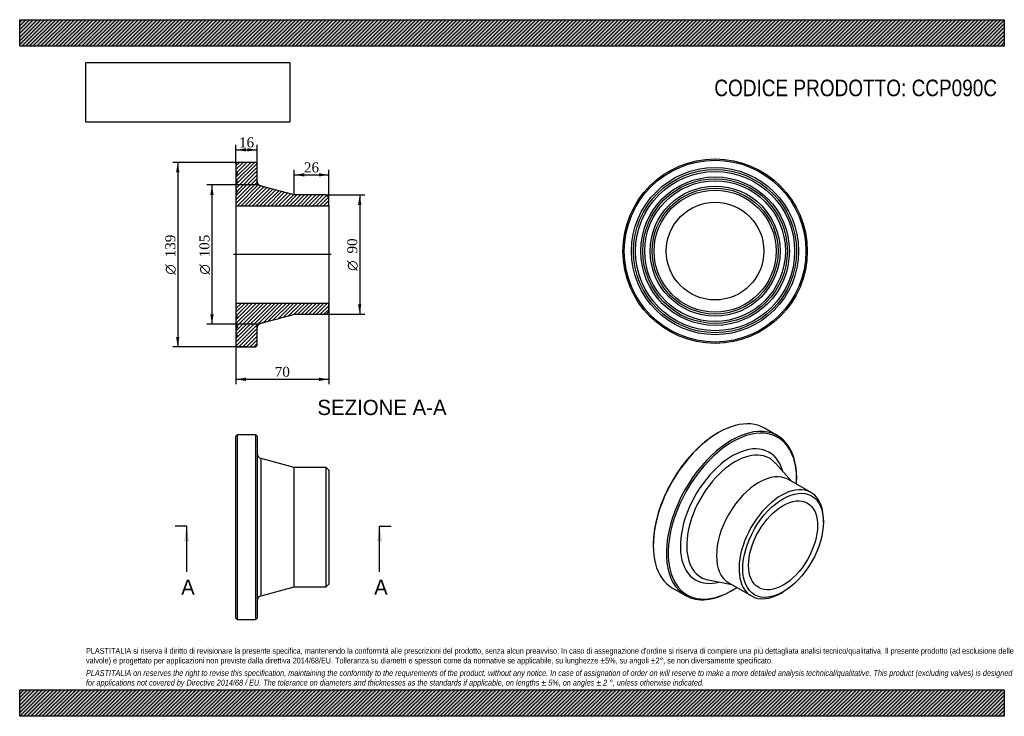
# Model space of a CAD drawing. Header units: millimetres. Extents: x 0 to 742, y 0 to 525.
import ezdxf
from ezdxf.enums import TextEntityAlignment as Align
from ezdxf.lldxf.tags import DXFTag

# ---------------------------------------------------------------- set-up
doc = ezdxf.new("R2010")
doc.units = ezdxf.units.MM
doc.header["$LTSCALE"] = 2.5
for name, color, linetype in [('CCP090C', 7, 'Continuous'), ('Default', 7, 'Continuous'), ('DV4_Default', 7, 'Continuous')]:
    doc.layers.add(name, color=color, linetype=linetype)
doc.styles.add('SEACAD_Solid_Edge_ANSI', font='seans.ttf')
doc.styles.add('SEACAD_Solid_Edge_ANSI1_Symbols', font='semeca1.ttf')
doc.styles.add('SEACAD_Times_New_Roman', font='times.ttf')
tags = doc.linetypes.add('CENTER2', pattern=[28.575, 19.05, -3.175, 3.175, -3.175]).pattern_tags.tags
tags[10:11] = [DXFTag(74, 4), DXFTag(75, 0), DXFTag(340, '0'), DXFTag(46, 0.0), DXFTag(50, 0.0), DXFTag(44, 0.0), DXFTag(45, 0.0)]
tags[8:9] = [DXFTag(74, 4), DXFTag(75, 0), DXFTag(340, '0'), DXFTag(46, 0.0), DXFTag(50, 0.0), DXFTag(44, 0.0), DXFTag(45, 0.0)]
tags[6:7] = [DXFTag(74, 4), DXFTag(75, 0), DXFTag(340, '0'), DXFTag(46, 0.0), DXFTag(50, 0.0), DXFTag(44, 0.0), DXFTag(45, 0.0)]
tags[4:5] = [DXFTag(74, 4), DXFTag(75, 0), DXFTag(340, '0'), DXFTag(46, 0.0), DXFTag(50, 0.0), DXFTag(44, 0.0), DXFTag(45, 0.0)]
doc.dimstyles.new('ANSImm', dxfattribs={"dimtxt": 7.5, "dimasz": 7.5, "dimexe": 3.75, "dimexo": 0, "dimgap": 1.875, "dimtad": 1, "dimdsep": 46, "dimtxsty": 'SEACAD_Times_New_Roman', "dimblk1": '_SE_FILLED', "dimblk2": '_SE_FILLED', "dimsah": 1, "dimcen": 3.75, "dimazin": 0, "dimtfac": 0.85, "dimtdec": 3, "dimtofl": 0, "dimtmove": 0, "dimatfit": 3, "dimfxl": 1, "dimarcsym": 0})
picture_1 = doc.add_image_def('image1.jpg', size_in_pixel=(4302, 1260))

# ---------------------------------------------------------------- blocks, each defined once
blk = doc.blocks.new('SE')
at = {"layer": 'CCP090C', "color": 7, "linetype": 'Continuous'}
for p, q in [((164.09, 212.06), (163.09, 211.06)), ((163.09, 74.06), (163.09, 211.06)), ((164.09, 212.06), (164.09, 73.06)), ((178.09, 212.06), (164.09, 212.06)), ((178.09, 73.06), (178.09, 212.06)), ((179.09, 211.06), (178.09, 212.06)), ((179.09, 211.06), (179.09, 74.06)), ((182.05, 90.86), (182.05, 194.27)), ((207.09, 187.56), (182.05, 194.27)), ((207.09, 97.56), (207.09, 187.56)), ((231.09, 187.56), (207.09, 187.56)), ((231.09, 97.56), (231.09, 187.56)), ((233.09, 185.56), (231.09, 187.56)), ((233.09, 185.56), (233.09, 99.56)), ((182.05, 90.86), (207.09, 97.56)), ((207.09, 97.56), (231.09, 97.56)), ((231.09, 97.56), (233.09, 99.56)), ((163.09, 74.06), (164.09, 73.06)), ((164.09, 73.06), (178.09, 73.06)), ((178.09, 73.06), (179.09, 74.06))]:
    blk.add_line(p, q, dxfattribs=at)
for centre, start, end in [((183.09, 198.13), 180, 255.00492), ((183.09, 86.99), 104.99508, 180)]:
    blk.add_arc(centre, 4, start, end, dxfattribs=at)
blk = doc.blocks.new('SE1')
at = {"layer": 'CCP090C', "color": 7, "linetype": 'Continuous'}
for p, q in [((571.53, 211.47), (561.63, 217.19)), ((526.88, 213.74), (526.17, 213.34)), ((581.93, 177.17), (569.86, 190.8)), ((596.75, 168.62), (579.78, 178.41)), ((585.92, 178.84), (585.92, 179.66)), ((606.07, 146.38), (606.07, 148.02)), ((477.73, 129.44), (477.73, 128.62)), ((492.13, 96.81), (502.03, 91.09)), ((519.09, 102.87), (536.93, 99.23)), ((534.78, 100.47), (551.75, 90.67)), ((536.78, 94.54), (537.48, 94.94)), ((574.25, 92.9), (575.67, 93.72))]:
    blk.add_line(p, q, dxfattribs=at)
for centre, major_axis, start_param, end_param in [((526.88, 157), (34.75, 60.19), 0, 3.141593), ((536.78, 151.28), (-34.75, -60.19), 2.356194, 6.283185), ((537.48, 150.87), (34.25, 59.32), 0, 3.995644), ((526.17, 157.41), (-34.25, -59.32), 3.926991, 5.497787), ((537.48, 150.87), (34.25, 59.32), 5.429134, 6.283185), ((537.48, 150.87), (-27.78, -48.12), 2.617108, 6.283185), ((539.58, 149.66), (-25.85, -44.78), 2.952981, 6.283185), ((539.58, 149.66), (-25.85, -44.78), -3.332147, -3.330204), ((557.28, 139.44), (-22.5, -38.97), 3.141593, 6.283185), ((574.25, 129.65), (-22.5, -38.97), 2.356194, 6.283185), ((539.58, 149.66), (-25.85, -44.78), 0, 0.190555), ((537.48, 150.87), (-27.78, -48.12), 0, 0.524485), ((536.78, 151.28), (-34.75, -60.19), 0, 0.785398), ((574.25, 129.65), (-22.5, -38.97), 0, 0.785398)]:
    blk.add_ellipse(centre, major_axis=major_axis, ratio=0.57735, start_param=start_param, end_param=end_param, dxfattribs=at)
for major_axis in [(21.5, 37.24), (-18.4, -31.87)]:
    blk.add_ellipse((575.67, 128.83), major_axis=major_axis, ratio=0.57735, dxfattribs=at)
blk = doc.blocks.new('SE2')
at = {"layer": 'CCP090C', "color": 7, "linetype": 'Continuous'}
for radius in [69.5, 68.5, 63, 61.5, 60, 56, 54.5, 53, 49, 47.5, 46, 36.8]:
    blk.add_circle((524.4, 350.58), radius, dxfattribs=at)
blk = doc.blocks.new('SE4')
at = {"color": 7, "linetype": 'Continuous', "style": 'SEACAD_Solid_Edge_ANSI'}
blk.add_text('A', height=11.5, dxfattribs=at).set_placement((121.77, 103.08), align=Align.TOP_LEFT)
blk = doc.blocks.new('SE5')
at = {"color": 7, "linetype": 'Continuous', "style": 'SEACAD_Solid_Edge_ANSI'}
blk.add_text('A', height=11.5, dxfattribs=at).set_placement((267.27, 103.08), align=Align.TOP_LEFT)
blk = doc.blocks.new('SEANNOT_GROUP')
at = {"linetype": 'Continuous'}
blk.add_hatch(color=7, dxfattribs=at).paths.add_polyline_path([(127.83, 131.83), (125.92, 143.33), (124, 131.83)])
at = {"color": 7, "linetype": 'Continuous'}
blk.add_lwpolyline([(125.92, 108.83), (125.92, 143.33)], dxfattribs=at)
blk = doc.blocks.new('SEANNOT_GROUP1')
at = {"linetype": 'Continuous'}
blk.add_hatch(color=7, dxfattribs=at).paths.add_polyline_path([(273.34, 131.83), (271.42, 143.33), (269.5, 131.83)])
at = {"color": 7, "linetype": 'Continuous'}
blk.add_lwpolyline([(271.42, 108.83), (271.42, 143.33)], dxfattribs=at)
blk = doc.blocks.new('SE3')
at = {"layer": 'Default', "color": 7, "linetype": 'CENTER2'}
for p, q in [((125.92, 143.33), (117.29, 143.33)), ((271.42, 143.33), (280.05, 143.33))]:
    blk.add_line(p, q, dxfattribs=at)
at = {"layer": 'Default', "color": 7, "linetype": 'CENTER2', "const_width": 0.0001}
blk.add_lwpolyline([(125.92, 143.33), (271.42, 143.33)], dxfattribs=at)
at = {"layer": 'Default'}
for name in ['SEANNOT_GROUP', 'SEANNOT_GROUP1', 'SE4', 'SE5']:
    blk.add_blockref(name, (0, 0), dxfattribs=at)
blk = doc.blocks.new('SE6')
at = {"layer": 'CCP090C', "linetype": 'Continuous'}
h = blk.add_hatch(dxfattribs=at)
h.set_pattern_fill('LINE', scale=0.62992, angle=45, style=0)
edge = h.paths.add_edge_path()
edge.add_line((231.09, 392.95), (207.09, 392.95))
edge.add_line((207.09, 392.95), (182.05, 399.66))
edge.add_spline(control_points=[(182.05, 399.66), (181.63, 399.77), (181.23, 399.96), (180.51, 400.44), (180.18, 400.74), (179.78, 401.26), (179.66, 401.45), (179.46, 401.83), (179.37, 402.03), (179.23, 402.45), (179.18, 402.66), (179.11, 403.09), (179.09, 403.31), (179.09, 403.52)], knot_values=[0, 0, 0, 0, 0.25, 0.25, 0.5, 0.5, 0.625, 0.625, 0.75, 0.75, 0.875, 0.875, 1, 1, 1, 1], degree=3, periodic=0)
edge.add_line((179.09, 403.52), (179.09, 416.45))
edge.add_line((179.09, 416.45), (178.09, 417.45))
edge.add_line((178.09, 417.45), (164.09, 417.45))
edge.add_line((164.09, 417.45), (163.09, 416.45))
edge.add_line((163.09, 416.45), (163.09, 410.95))
edge.add_line((163.09, 410.95), (164.19, 409.45))
edge.add_line((164.19, 409.45), (163.09, 407.95))
edge.add_line((163.09, 407.95), (163.09, 403.95))
edge.add_line((163.09, 403.95), (164.19, 402.45))
edge.add_line((164.19, 402.45), (163.09, 400.95))
edge.add_line((163.09, 400.95), (163.09, 396.95))
edge.add_line((163.09, 396.95), (164.19, 395.45))
edge.add_line((164.19, 395.45), (163.09, 393.95))
edge.add_line((163.09, 393.95), (163.09, 384.75))
edge.add_line((163.09, 384.75), (233.09, 384.75))
edge.add_line((233.09, 384.75), (233.09, 390.95))
edge.add_line((233.09, 390.95), (231.09, 392.95))
h = blk.add_hatch(dxfattribs=at)
h.set_pattern_fill('LINE', scale=0.62992, angle=45, style=0)
edge = h.paths.add_edge_path()
edge.add_line((233.09, 304.97), (233.09, 311.17))
edge.add_line((233.09, 311.17), (163.09, 311.17))
edge.add_line((163.09, 311.17), (163.09, 301.97))
edge.add_line((163.09, 301.97), (164.19, 300.47))
edge.add_line((164.19, 300.47), (163.09, 298.97))
edge.add_line((163.09, 298.97), (163.09, 294.96))
edge.add_line((163.09, 294.96), (164.19, 293.46))
edge.add_line((164.19, 293.46), (163.09, 291.96))
edge.add_line((163.09, 291.96), (163.09, 287.96))
edge.add_line((163.09, 287.96), (164.19, 286.46))
edge.add_line((164.19, 286.46), (163.09, 284.96))
edge.add_line((163.09, 284.96), (163.09, 279.46))
edge.add_line((163.09, 279.46), (164.09, 278.46))
edge.add_line((164.09, 278.46), (178.09, 278.46))
edge.add_line((178.09, 278.46), (179.09, 279.46))
edge.add_line((179.09, 279.46), (179.09, 292.39))
edge.add_spline(control_points=[(179.09, 292.39), (179.09, 292.61), (179.11, 292.83), (179.18, 293.26), (179.23, 293.47), (179.37, 293.89), (179.46, 294.09), (179.66, 294.47), (179.78, 294.66), (180.05, 295), (180.19, 295.16), (180.51, 295.46), (180.68, 295.6), (181.05, 295.84), (181.24, 295.95), (181.64, 296.13), (181.84, 296.2), (182.05, 296.26)], knot_values=[0, 0, 0, 0, 0.125, 0.125, 0.25, 0.25, 0.375, 0.375, 0.5, 0.5, 0.625, 0.625, 0.75, 0.75, 0.875, 0.875, 1, 1, 1, 1], degree=3, periodic=0)
edge.add_spline(control_points=[(182.05, 296.26), (190.4, 298.49), (198.74, 300.73), (207.09, 302.97)], knot_values=[0, 0, 0, 0, 1, 1, 1, 1], degree=3, periodic=0)
edge.add_line((207.09, 302.97), (231.09, 302.97))
edge.add_line((231.09, 302.97), (233.09, 304.97))
at = {"layer": 'CCP090C', "color": 7, "linetype": 'Continuous'}
for p, q in [((163.09, 416.45), (164.09, 417.45)), ((163.09, 416.45), (163.09, 410.95)), ((178.09, 417.45), (164.09, 417.45)), ((178.09, 417.45), (179.09, 416.45)), ((179.09, 403.52), (179.09, 416.45)), ((163.09, 410.95), (163.09, 407.95)), ((163.09, 410.95), (164.19, 409.45)), ((164.19, 409.45), (163.09, 407.95)), ((163.09, 407.95), (163.09, 403.95)), ((163.09, 403.95), (163.09, 400.96)), ((163.09, 403.95), (164.19, 402.45)), ((164.19, 402.45), (163.09, 400.95)), ((163.09, 400.95), (163.09, 396.95)), ((163.09, 396.95), (163.09, 393.96)), ((163.09, 396.95), (164.19, 395.45)), ((164.19, 395.45), (163.09, 393.95)), ((163.09, 393.95), (163.09, 384.75)), ((207.09, 392.95), (182.05, 399.66)), ((231.09, 392.95), (207.09, 392.95)), ((231.09, 392.95), (233.09, 390.95)), ((233.09, 384.75), (233.09, 390.95)), ((163.09, 384.75), (163.09, 311.17)), ((163.09, 384.75), (233.09, 384.75)), ((233.09, 384.75), (233.09, 311.17)), ((233.09, 311.17), (163.09, 311.17)), ((163.09, 311.17), (163.09, 301.97)), ((233.09, 304.97), (231.09, 302.97)), ((233.09, 304.97), (233.09, 311.17)), ((163.09, 301.97), (164.19, 300.47)), ((163.09, 301.96), (163.09, 298.97)), ((164.19, 300.47), (163.09, 298.97)), ((163.09, 298.97), (163.09, 294.96)), ((207.09, 302.97), (231.09, 302.97)), ((163.09, 294.96), (164.19, 293.46)), ((163.09, 294.94), (163.09, 291.96)), ((164.19, 293.46), (163.09, 291.96)), ((163.09, 291.96), (163.09, 287.96)), ((179.09, 279.46), (179.09, 292.39)), ((163.09, 287.96), (164.19, 286.46)), ((163.09, 287.94), (163.09, 284.96)), ((164.19, 286.46), (163.09, 284.96)), ((163.09, 284.96), (163.09, 279.46)), ((164.09, 278.46), (163.09, 279.46)), ((164.09, 278.46), (178.09, 278.46)), ((179.09, 279.46), (178.09, 278.46))]:
    blk.add_line(p, q, dxfattribs=at)
for points, knots in [([(182.05, 399.66), (181.63, 399.77), (181.23, 399.96), (180.51, 400.44), (180.18, 400.74), (179.78, 401.26), (179.66, 401.45), (179.46, 401.83), (179.37, 402.03), (179.23, 402.45), (179.18, 402.66), (179.11, 403.09), (179.09, 403.31), (179.09, 403.52)], [0, 0, 0, 0, 0.25, 0.25, 0.5, 0.5, 0.625, 0.625, 0.75, 0.75, 0.875, 0.875, 1, 1, 1, 1]), ([(179.09, 292.39), (179.09, 292.61), (179.11, 292.83), (179.18, 293.26), (179.23, 293.47), (179.37, 293.89), (179.46, 294.09), (179.66, 294.47), (179.78, 294.66), (180.05, 295), (180.19, 295.16), (180.51, 295.46), (180.68, 295.6), (181.05, 295.84), (181.24, 295.95), (181.64, 296.13), (181.84, 296.2), (182.05, 296.26)], [0, 0, 0, 0, 0.125, 0.125, 0.25, 0.25, 0.375, 0.375, 0.5, 0.5, 0.625, 0.625, 0.75, 0.75, 0.875, 0.875, 1, 1, 1, 1])]:
    blk.add_open_spline(points, degree=3, knots=knots, dxfattribs=at)
blk.add_open_spline([(182.05, 296.26), (190.4, 298.49), (198.74, 300.73), (207.09, 302.97)], degree=3, dxfattribs=at)
at = {"layer": 'DV4_Default', "color": 7, "linetype": 'CENTER2'}
for p, q in [((179.09, 403.52), (179.09, 400.45)), ((185.32, 398.78), (179.09, 400.45)), ((234.84, 347.96), (161.34, 347.96)), ((185.32, 297.13), (179.09, 295.46)), ((179.09, 292.39), (179.09, 295.46))]:
    blk.add_line(p, q, dxfattribs=at)
blk = doc.blocks.new('DMBLK58')
at = {"layer": 'Default', "linetype": 'Continuous'}
for points in [[(170.59, 428.17), (163.09, 426.92), (170.59, 425.67)], [(171.59, 428.17), (171.59, 425.67), (179.09, 426.92)]]:
    blk.add_hatch(color=7, dxfattribs=at).paths.add_polyline_path(points)
at = {"layer": 'Default', "color": 7, "linetype": 'Continuous'}
for p, q in [((163.09, 416.45), (163.09, 430.67)), ((179.09, 416.45), (179.09, 430.67)), ((163.09, 426.92), (179.09, 426.92))]:
    blk.add_line(p, q, dxfattribs=at)
at = {"layer": 'Default', "color": 7, "linetype": 'Continuous', "style": 'SEACAD_Times_New_Roman'}
blk.add_text('16', height=7.5, dxfattribs=at).set_placement((165.4, 436.29), align=Align.TOP_LEFT)
blk = doc.blocks.new('_SE_FILLED')
at = {"color": 0}
blk.add_line((0, 0), (-1, 0), dxfattribs=at)
blk.add_solid([(0, 0), (-1, -0.1665), (-1, 0.1665), (0, 0)], dxfattribs=at)
blk = doc.blocks.new('DMBLK59')
at = {"layer": 'Default', "linetype": 'Continuous'}
for points in [[(214.59, 409.31), (207.09, 408.06), (214.59, 406.81)], [(225.59, 409.31), (225.59, 406.81), (233.09, 408.06)]]:
    blk.add_hatch(color=7, dxfattribs=at).paths.add_polyline_path(points)
at = {"layer": 'Default', "color": 7, "linetype": 'Continuous'}
for p, q in [((207.09, 392.95), (207.09, 411.81)), ((233.09, 384.75), (233.09, 411.81)), ((207.09, 408.06), (233.09, 408.06))]:
    blk.add_line(p, q, dxfattribs=at)
at = {"layer": 'Default', "color": 7, "linetype": 'Continuous', "style": 'SEACAD_Times_New_Roman'}
blk.add_text('26', height=7.5, dxfattribs=at).set_placement((214.4, 417.44), align=Align.TOP_LEFT)
blk = doc.blocks.new('DMBLK60')
at = {"layer": 'Default', "linetype": 'Continuous'}
for points in [[(170.59, 252.73), (170.59, 255.23), (163.09, 253.98)], [(225.59, 252.73), (233.09, 253.98), (225.59, 255.23)]]:
    blk.add_hatch(color=7, dxfattribs=at).paths.add_polyline_path(points)
at = {"layer": 'Default', "color": 7, "linetype": 'Continuous'}
for p, q in [((163.09, 347.96), (163.09, 250.23)), ((233.09, 347.96), (233.09, 250.23)), ((163.09, 253.98), (233.09, 253.98))]:
    blk.add_line(p, q, dxfattribs=at)
at = {"layer": 'Default', "color": 7, "linetype": 'Continuous', "style": 'SEACAD_Times_New_Roman'}
blk.add_text('70', height=7.5, dxfattribs=at).set_placement((192.4, 263.35), align=Align.TOP_LEFT)
blk = doc.blocks.new('GDimGGroup')
at = {"layer": 'Default', "linetype": 'Continuous'}
for points in [[(117.95, 409.95), (120.45, 409.95), (119.2, 417.45)], [(117.95, 285.96), (119.2, 278.46), (120.45, 285.96)]]:
    blk.add_hatch(color=7, dxfattribs=at).paths.add_polyline_path(points)
at = {"layer": 'Default', "color": 7, "linetype": 'Continuous'}
for p, q in [((171.09, 417.45), (115.45, 417.45)), ((119.2, 417.45), (119.2, 278.46)), ((171.09, 278.46), (115.45, 278.46))]:
    blk.add_line(p, q, dxfattribs=at)
for s, style, p in [('139', 'SEACAD_Times_New_Roman', (109.82, 345.95)), ('O', 'SEACAD_Solid_Edge_ANSI1_Symbols', (109.82, 332.9))]:
    blk.add_text(s, height=7.5, rotation=90, dxfattribs=dict(at, style=style)).set_placement(p, align=Align.TOP_LEFT)
blk = doc.blocks.new('GDimGGroup1')
at = {"layer": 'Default', "linetype": 'Continuous'}
for points in [[(143.72, 392.95), (146.22, 392.95), (144.97, 400.45)], [(143.72, 302.96), (144.97, 295.46), (146.22, 302.96)]]:
    blk.add_hatch(color=7, dxfattribs=at).paths.add_polyline_path(points)
at = {"layer": 'Default', "color": 7, "linetype": 'Continuous'}
for p, q in [((179.09, 400.45), (141.22, 400.45)), ((144.97, 400.45), (144.97, 295.46)), ((179.09, 295.46), (141.22, 295.46))]:
    blk.add_line(p, q, dxfattribs=at)
for s, style, p in [('105', 'SEACAD_Times_New_Roman', (135.59, 345.95)), ('O', 'SEACAD_Solid_Edge_ANSI1_Symbols', (135.59, 332.9))]:
    blk.add_text(s, height=7.5, rotation=90, dxfattribs=dict(at, style=style)).set_placement(p, align=Align.TOP_LEFT)
blk = doc.blocks.new('GDimGGroup2')
at = {"layer": 'Default', "linetype": 'Continuous'}
for points in [[(257.65, 385.45), (256.4, 392.95), (255.15, 385.45)], [(257.65, 310.47), (255.15, 310.47), (256.4, 302.97)]]:
    blk.add_hatch(color=7, dxfattribs=at).paths.add_polyline_path(points)
at = {"layer": 'Default', "color": 7, "linetype": 'Continuous'}
for p, q in [((231.09, 392.95), (260.15, 392.95)), ((256.4, 392.95), (256.4, 302.97)), ((231.09, 302.97), (260.15, 302.97))]:
    blk.add_line(p, q, dxfattribs=at)
for s, style, p in [('90', 'SEACAD_Times_New_Roman', (247.03, 348.8)), ('O', 'SEACAD_Solid_Edge_ANSI1_Symbols', (247.03, 335.75))]:
    blk.add_text(s, height=7.5, rotation=90, dxfattribs=dict(at, style=style)).set_placement(p, align=Align.TOP_LEFT)

msp = doc.modelspace()

# ---------------------------------------------------------------- hatches: boundary and pattern name
at = {"layer": 'Default', "linetype": 'Continuous'}
h = msp.add_hatch(dxfattribs=at)
h.set_pattern_fill('LINE', scale=0.62992, angle=45, style=0)
h.paths.add_polyline_path([(742.5, 505), (742.5, 525), (0, 525), (0, 505)])
for points in [[(742.5, 505), (742.5, 525), (0, 525), (0, 505)], [(742.5, 0), (742.5, 20), (0, 20), (0, 0)]]:
    msp.add_hatch(color=7, dxfattribs=at).paths.add_polyline_path(points)
h = msp.add_hatch(dxfattribs=at)
h.set_pattern_fill('LINE', scale=0.62992, angle=45, style=0)
h.paths.add_polyline_path([(742.5, 0), (742.5, 20), (0, 20), (0, 0)])

# ---------------------------------------------------------------- linework, layer by layer
at = {"layer": 'Default', "color": 7, "linetype": 'Continuous'}
for p, q in [((0, 525), (742.5, 525)), ((0, 505), (0, 525)), ((742.5, 525), (742.5, 505)), ((742.5, 505), (0, 505)), ((0, 20), (742.5, 20)), ((0, 0), (0, 20)), ((742.5, 20), (742.5, 0)), ((742.5, 0), (0, 0))]:
    msp.add_line(p, q, dxfattribs=at)

# ---------------------------------------------------------------- block references
at = {"layer": 'Default'}
for name in ['GDimGGroup', 'SE6', 'SE2', 'GDimGGroup1', 'GDimGGroup2', 'SE1', 'SE', 'SE3']:
    msp.add_blockref(name, (0, 0), dxfattribs=at)

# ---------------------------------------------------------------- texts
at = {"layer": 'Default', "color": 7, "linetype": 'Continuous', "style": 'SEACAD_Solid_Edge_ANSI'}
msp.add_text('SEZIONE A-A', height=11.5, dxfattribs=at).set_placement((224.506, 238.551), align=Align.TOP_LEFT)
at = {"layer": 'Default', "attachment_point": 1}
for s, insert, char_height, width in [('{\\fArial Narrow|b0||i0||c0|p34;\\C7;\\H12.5;\\W1.;CODICE PRODOTTO: CCP090C}', (523.82, 479.835), 12.5, 213.76423), ("{\\fArial Narrow|b0||i0||c0|p34;\\C7;\\H4.375;\\W1.;PLASTITALIA si riserva il diritto di revisionare la presente specifica, mantenendo la conformità alle prescrizioni del prodotto, senza alcun preavviso. In caso di assegnazione d'ordine si riserva di compiere una più dettagliata analisi tecnico/qualitativa. Il presente prodotto (ad esclusione delle \\P}{\\fArial Narrow|b0||i0||c0|p34;\\C7;\\H4.375;\\W1.;valvole) è progettato per applicazioni non previste dalla direttiva 2014/68/EU. Tolleranza su diametri e spessori come da normative se applicabile, su lunghezze ±5%, su angoli ±2°, se non diversamente specificato.\\P}{\\fArial Narrow|b0||i0||c0|p34;\\C7;\\H1.25;\\W1.;   \\P}{\\fArial Narrow|b0||i1||c0|p34;\\C7;\\H4.375;\\W1.;PLASTITALIA on reserves the right to revise this specification, maintaining the conformity to the requirements of the product, without any notice. In case of assignation of order on will reserve to make a more detailed analysis technical/qualitative. This product (excluding valves) is designed \\P}{\\fArial Narrow|b0||i1||c0|p34;\\C7;\\H4.375;\\W1.;for applications not covered by Directive 2014/68 / EU. The tolerance on diameters and thicknesses as the standards if applicable, on lengths ± 5%, on angles ± 2 °, unless otherwise indicated.\\P}", (50, 51.506), 4.375, 642.5)]:
    msp.add_mtext(s, dxfattribs=dict(at, insert=insert, char_height=char_height, width=width))

# ---------------------------------------------------------------- dimensions: what is measured, and where the dimension line sits
at = {"layer": 'Default', "color": 7, "linetype": 'Continuous'}
for base, p1, p2, picture, middle in [((163.088, 426.919), (163.088, 416.455), (179.088, 416.455), 'DMBLK58', (171.088, 426.919)), ((163.088, 253.979), (163.088, 347.959), (233.088, 347.959), 'DMBLK60', (198.088, 253.979))]:
    dim = msp.add_linear_dim(base=base, p1=p1, p2=p2, angle=0, text='\\A1;<>', dimstyle='ANSImm', dxfattribs=at)
    dim.commit()
    dim.dimension.update_dxf_attribs({"geometry": picture, "text_midpoint": middle, "dimtype": 161})
dim = msp.add_linear_dim(base=(233.088, 408.063), p1=(207.088, 392.953), p2=(233.088, 384.751), text='\\A1;<>', dimstyle='ANSImm', dxfattribs=at)
dim.commit()
dim.dimension.update_dxf_attribs({"geometry": 'DMBLK59', "text_midpoint": (220.088, 408.063), "dimtype": 160})

# ---------------------------------------------------------------- pictures from other files: only their frames are drawn
image = msp.add_image(picture_1, insert=(50, 447.758), size_in_units=(153.643, 45))
image.dxf.flags = 7

doc.saveas('drawing.dxf')
